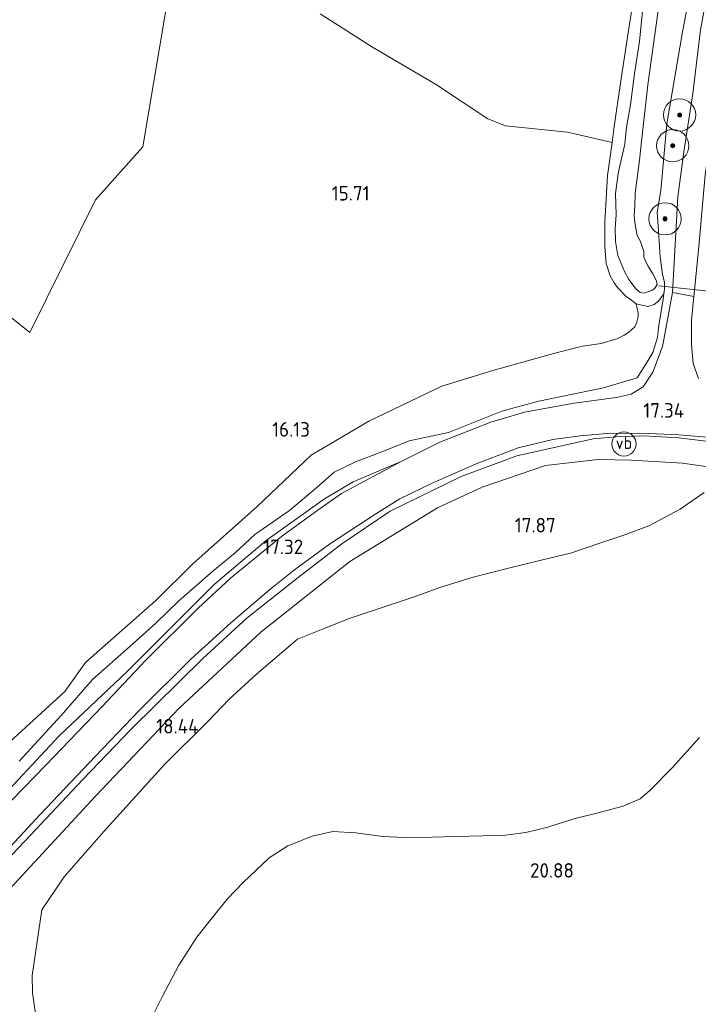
# Model space of a CAD drawing. Extents: x 196936 to 200438, y 361224 to 364196.
# Tile 154 of 256: x 199666 to 199750, y 361692 to 361814. Entities that reach past the tile are written whole.
import ezdxf
from ezdxf.enums import TextEntityAlignment as Align

# ---------------------------------------------------------------- set-up
doc = ezdxf.new("R2010")
doc.units = 0
for name, color, linetype, lineweight in [('B-ME-GR-BOOM-S', 90, 'Continuous', 25), ('B-ME-GR-BOUWLAND_BRAAKLIGGEND-GV', 200, 'Continuous', 13), ('B-ME-GR-GRAS-GV', 60, 'Continuous', 13), ('B-ME-GW-TALUD_KRUIN-G', 90, 'Continuous', 18), ('B-ME-GW-TALUD_TEEN-G', 90, 'Continuous', 18), ('B-ME-IE-TERREINAFSCHEIDING_KUNSTMATIG_HEKWERK-G', 20, 'IE-TERREINAFSCHEIDING-KUNSTMATIG', 18), ('B-ME-KW-KUNSTWERK_DUIKER-G', 170, 'Continuous', 18), ('B-ME-OG-BREUKLIJN-G', 7, 'Continuous', 18), ('B-ME-OG-HOOGTELIJN-G', 7, 'Continuous', 18), ('B-ME-OG-HOOGTEPUNT-S', 7, 'Continuous', 25), ('B-ME-OG-TERREIN_GROEN-GV', 7, 'Continuous', 18), ('B-ME-OG-WATER_BEEK-GV', 150, 'Continuous', 18), ('B-ME-VH-VERHARDING_ASFALT-GV', 252, 'Continuous', 18), ('B-ME-VH-VERHARDING_HALFVERHARDING-GV', 252, 'Continuous', 18), ('B-ME-VW-VERKEERSTEKEN_DRAAGCONSTRUCTIE-S', 7, 'Continuous', 25)]:
    doc.layers.add(name, color=color, linetype=linetype, lineweight=lineweight)
doc.styles.add('NLCS-ISO', font='NLCS-ISO.ttf')
doc.styles.add('NLCS-ISO-ANNOTATIVE-T18', font='NLCS-ISO.ttf', dxfattribs={"height": 1.8})
doc.linetypes.add('IE-TERREINAFSCHEIDING-KUNSTMATIG', pattern='A,4,[82,NLCS.SHX,S=0.75,R=90,X=0,Y=0],4,-2', length=10)

# ---------------------------------------------------------------- blocks, each defined once
blk = doc.blocks.new('SAL-HOOGTELABEL-SO')
at = {"color": 0, "linetype": 'ByBlock', "lineweight": -2, "style": 'NLCS-ISO-ANNOTATIVE-T18'}
blk.add_attdef('HOOGTE', text='', height=1.8, dxfattribs=at).set_placement((2.79, 0), align=Align.RIGHT)
blk = doc.blocks.new('SGR-BOOM_01-SO')
at = {"linetype": 'ByBlock', "lineweight": 18}
h = blk.add_hatch(color=0, dxfattribs=at)
h.dxf.hatch_style = 1
edge = h.paths.add_edge_path()
edge.add_arc((0, 0), 0.25, 0, 360)
at = {"color": 0, "linetype": 'ByBlock', "lineweight": 18}
for radius in [2, 0.25]:
    blk.add_circle((0, 0), radius, dxfattribs=at)
blk = doc.blocks.new('SIE-WEG_PAAL_VERKEERSBORD-SO')
at = {"color": 0, "linetype": 'ByBlock', "lineweight": 18}
blk.add_circle((0, 0), 1.5, dxfattribs=at)
at = {"color": 0, "linetype": 'ByBlock', "lineweight": 18, "style": 'NLCS-ISO'}
blk.add_text('vb', height=1.5, dxfattribs=at).set_placement((0, 0.13), align=Align.MIDDLE_CENTER)

msp = doc.modelspace()

# ---------------------------------------------------------------- linework, layer by layer
at = {"layer": 'B-ME-GR-BOUWLAND_BRAAKLIGGEND-GV'}
for points in [[(199684.247, 361818.269, 15.487), (199680.874, 361798.123, 15.637), (199675.002, 361791.522, 15.682), (199666.846, 361775.087, 15.745), (199657.582, 361782.459, 15.694), (199649.14, 361778.816, 15.682), (199647.561, 361768.765, 15.698), (199650.246, 361755.7, 15.749), (199650.284, 361753.268, 15.788), (199647.228, 361740.695, 15.792), (199638.736, 361733.55, 15.674), (199629.355, 361743.534, 15.423), (199625.325, 361742.536, 15.501), (199624.858, 361733.438, 15.717), (199623.609, 361727.914, 15.859), (199619.642, 361718.703, 15.855), (199618.211, 361714.127, 15.832), (199606.437, 361701.726, 15.889), (199598.123, 361692.778, 15.982), (199583.979, 361678.435, 16.054)], [(199741.89, 361817.347, 15.765), (199741.044, 361811.997, 15.789), (199740.131, 361806.02, 15.742), (199739.351, 361800.614, 15.73), (199739.084, 361798.623, 15.693), (199733.569, 361799.91, 15.662), (199725.878, 361800.696, 15.622), (199723.66, 361801.577, 15.61), (199717.192, 361805.873, 15.638), (199709.383, 361810.482, 15.559), (199702.87, 361814.587, 15.496)]]:
    msp.add_polyline3d(points, dxfattribs=at)
at = {"layer": 'B-ME-GR-GRAS-GV'}
for points in [[(199665.521, 361721.905, 17.518), (199670.741, 361727.562, 17.514), (199674.641, 361732.039, 17.361), (199679.202, 361736.08, 17.369), (199682.508, 361739.048, 17.447), (199685.315, 361741.77, 17.377), (199689.559, 361745.484, 17.33), (199692.353, 361747.807, 17.318), (199694.759, 361750.019, 17.302), (199699.071, 361752.993, 17.267), (199702.483, 361755.896, 17.22), (199704.609, 361757.772, 17.103), (199707.239, 361759.047, 17.114), (199710.544, 361760.287, 17.169), (199713.914, 361761.631, 17.22), (199718.817, 361762.659, 17.384), (199725.431, 361765.335, 17.408), (199730.018, 361766.557, 17.338), (199738.046, 361768.222, 17.141), (199742.195, 361769.464, 17.083), (199743.4, 361771.352, 16.809), (199744.131, 361772.589, 16.731), (199744.729, 361774.46, 16.594), (199744.861, 361775.716, 16.539), (199745.43, 361779.196, 16.322), (199745.505, 361779.862, 16.306), (199745.6, 361780.442, 16.294), (199745.596, 361781.288, 16.31), (199745.352, 361782.309, 16.376), (199745.044, 361784.432, 16.447), (199744.898, 361787.079, 16.506), (199744.7, 361790.02, 16.6), (199745.123, 361792.695, 16.717), (199745.902, 361800.941, 16.768), (199747.807, 361812.358, 17.155), (199749.775, 361822.51, 17.088)], [(199749.775, 361822.51, 17.088), (199747.807, 361812.358, 17.155), (199745.902, 361800.941, 16.768), (199745.123, 361792.695, 16.717), (199744.7, 361790.02, 16.6), (199744.898, 361787.079, 16.506), (199745.044, 361784.432, 16.447), (199745.352, 361782.309, 16.376), (199745.596, 361781.288, 16.31), (199745.6, 361780.442, 16.294), (199745.505, 361779.862, 16.306), (199744.856, 361778.949, 16.026), (199744.33, 361778.535, 15.89), (199743.523, 361778.295, 15.786), (199742.099, 361778.627, 15.702), (199741.349, 361779.204, 15.695), (199740.898, 361779.51, 15.659), (199739.759, 361780.661, 15.734), (199739.332, 361781.243, 15.722), (199738.853, 361782.118, 15.699), (199738.364, 361783.639, 15.667), (199738.199, 361785.688, 15.648), (199738.198, 361788.783, 15.644), (199738.535, 361794.533, 15.711), (199739.084, 361798.623, 15.693), (199739.351, 361800.614, 15.73), (199740.131, 361806.02, 15.742), (199741.044, 361811.997, 15.789), (199741.89, 361817.347, 15.765)], [(199742.945, 361815.749, 15), (199742.484, 361811.19, 15), (199741.872, 361807.189, 15), (199741.372, 361803.323, 15), (199740.884, 361800.54, 15), (199740.67, 361798.418, 15), (199740.171, 361796.281, 15), (199739.862, 361794.784, 15), (199739.53, 361792.327, 15), (199739.591, 361789.658, 15), (199739.484, 361787.993, 15), (199739.509, 361786.378, 15), (199739.822, 361784.615, 15), (199740.651, 361782.652, 15), (199741.18, 361781.643, 15), (199741.704, 361780.958, 15), (199742.035, 361780.478, 15), (199742.574, 361780.03, 15), (199743.079, 361779.953, 15), (199743.523, 361780.131, 15), (199744.09, 361780.32, 15), (199744.437, 361780.601, 15), (199744.696, 361781.024, 15), (199744.604, 361781.488, 15), (199744.162, 361782.355, 15), (199743.51, 361783.352, 15), (199743.037, 361784.428, 15), (199743.036, 361785.112, 15), (199742.607, 361786.379, 15), (199742.216, 361787.114, 15), (199742.021, 361788.004, 15), (199741.905, 361788.715, 15), (199741.825, 361789.579, 15), (199741.911, 361790.806, 15), (199741.953, 361792.365, 15), (199742.506, 361796.46, 15), (199742.768, 361799.135, 15), (199743.519, 361805.799, 15), (199744.443, 361812.342, 15), (199745.056, 361816.865, 15)], [(199750.068, 361812.632, 17.219), (199749.114, 361804.739, 16.999), (199747.988, 361797.492, 16.74), (199747.246, 361791.892, 16.657), (199746.599, 361780.036, 16.495), (199745.762, 361775.54, 16.567), (199745.326, 361773.35, 16.757), (199744.143, 361770.173, 16.964), (199742.948, 361768.323, 17.116), (199741.454, 361767.427, 17.179), (199739.592, 361767.019, 17.277), (199734.405, 361766.302, 17.328), (199728.209, 361765.218, 17.335), (199724.065, 361763.977, 17.304), (199717.701, 361761.487, 17.238), (199712.921, 361759.069, 17.179), (199706.979, 361756.577, 17.137), (199703.398, 361754.432, 17.21), (199700.216, 361752.192, 17.346), (199696.189, 361749.302, 17.35), (199689.744, 361743.832, 17.398), (199683.965, 361738.089, 17.447), (199678.921, 361733.018, 17.439), (199670.503, 361725.056, 17.552), (199663.709, 361717.786, 17.619)], [(199749.802, 361769.357, 17.15), (199749.157, 361771.231, 17.041), (199748.949, 361773.605, 16.885), (199748.951, 361776.563, 16.609), (199749.219, 361779.547, 16.465), (199749.825, 361785.295, 16.564)], [(199661.045, 361706.523, 17.87), (199666.932, 361712.744, 17.792), (199673.423, 361719.632, 17.682), (199679.435, 361725.865, 17.571), (199688.319, 361734.657, 17.437), (199693.801, 361739.678, 17.484), (199700.133, 361744.7, 17.299), (199705.578, 361748.88, 17.221), (199711.559, 361752.932, 17.2), (199720.348, 361757.212, 17.232), (199727.275, 361759.784, 17.29), (199736.761, 361761.872, 17.369), (199739.578, 361762.137, 17.413), (199743.047, 361762.248, 17.424), (199747.371, 361762.035, 17.417), (199753.068, 361761.294, 17.436)], [(199654.567, 361687.558, 18.886), (199652.62, 361691.826, 18.669), (199652.076, 361693.292, 18.511), (199656.406, 361697.897, 18.563), (199663.882, 361705.524, 18.551), (199674.992, 361717.556, 18.535), (199685.399, 361728.5, 18.401), (199695.528, 361737.929, 18.192), (199706.546, 361746.662, 17.94), (199717.437, 361753.32, 17.7), (199722.988, 361755.894, 17.794), (199730.832, 361758.573, 17.885), (199737.371, 361759.335, 17.908), (199741.443, 361759.263, 17.991), (199747.835, 361758.883, 18.168), (199752.767, 361758.162, 18.397)], [(199752.767, 361758.162, 18.397), (199747.835, 361758.883, 18.168), (199741.443, 361759.263, 17.991), (199737.371, 361759.335, 17.908), (199730.832, 361758.573, 17.885), (199722.988, 361755.894, 17.794), (199717.437, 361753.32, 17.7), (199706.546, 361746.662, 17.94), (199695.528, 361737.929, 18.192), (199685.399, 361728.5, 18.401), (199674.992, 361717.556, 18.535), (199663.882, 361705.524, 18.551)]]:
    msp.add_polyline3d(points, dxfattribs=at)
at = {"layer": 'B-ME-GW-TALUD_KRUIN-G'}
for points in [[(199745.123, 361792.695, 16.717), (199745.902, 361800.941, 16.768), (199747.807, 361812.358, 17.155), (199749.775, 361822.51, 17.088)], [(199741.89, 361817.347, 15.765), (199741.044, 361811.997, 15.789), (199740.131, 361806.02, 15.742), (199739.351, 361800.614, 15.73)], [(199739.351, 361800.614, 15.73), (199739.084, 361798.623, 15.693), (199738.535, 361794.533, 15.711), (199738.198, 361788.783, 15.644), (199738.199, 361785.688, 15.648), (199738.364, 361783.639, 15.667), (199738.853, 361782.118, 15.699), (199739.332, 361781.243, 15.722), (199739.759, 361780.661, 15.734), (199740.898, 361779.51, 15.659), (199741.349, 361779.204, 15.695), (199742.099, 361778.627, 15.702)], [(199745.123, 361792.695, 16.717), (199744.7, 361790.02, 16.6), (199744.898, 361787.079, 16.506), (199745.044, 361784.432, 16.447), (199745.352, 361782.309, 16.376), (199745.596, 361781.288, 16.31), (199745.6, 361780.442, 16.294), (199745.505, 361779.862, 16.306), (199745.43, 361779.196, 16.322)], [(199665.521, 361721.905, 17.518), (199670.741, 361727.562, 17.514), (199674.641, 361732.039, 17.361), (199679.202, 361736.08, 17.369), (199682.508, 361739.048, 17.447), (199685.315, 361741.77, 17.377), (199689.559, 361745.484, 17.33), (199692.353, 361747.807, 17.318), (199694.759, 361750.019, 17.302), (199699.071, 361752.993, 17.267), (199702.483, 361755.896, 17.22), (199704.609, 361757.772, 17.103), (199707.239, 361759.047, 17.114), (199710.544, 361760.287, 17.169), (199713.914, 361761.631, 17.22), (199718.817, 361762.659, 17.384), (199725.431, 361765.335, 17.408), (199730.018, 361766.557, 17.338), (199738.046, 361768.222, 17.141), (199742.195, 361769.464, 17.083), (199743.4, 361771.352, 16.809), (199744.131, 361772.589, 16.731), (199744.729, 361774.46, 16.594), (199744.861, 361775.716, 16.539), (199745.43, 361779.196, 16.322)], [(199742.099, 361778.627, 15.702), (199743.523, 361778.295, 15.786), (199744.33, 361778.535, 15.89), (199744.856, 361778.949, 16.026), (199745.505, 361779.862, 16.306)]]:
    msp.add_polyline3d(points, dxfattribs=at)
at = {"layer": 'B-ME-GW-TALUD_TEEN-G'}
for points in [[(199717.961, 361768.436, 16.078), (199724.282, 361770.362, 16.062), (199732.168, 361772.571, 15.999), (199735.436, 361773.388, 15.975), (199737.737, 361773.701, 15.983), (199739.698, 361774.296, 15.975), (199740.571, 361774.74, 15.96), (199741.149, 361775.132, 15.956), (199741.904, 361775.766, 15.948), (199742.162, 361776.353, 15.928), (199742.315, 361777.006, 15.908), (199742.307, 361777.494, 15.865), (199742.099, 361778.627, 15.702)], [(199649.93, 361708.128, 16.948), (199655.494, 361715.268, 16.864), (199662.406, 361722.527, 16.93), (199671.203, 361730.575, 16.864), (199673.756, 361734.159, 16.768), (199682.469, 361741.829, 16.681), (199687.097, 361746.385, 16.696), (199695.078, 361753.496, 16.579), (199701.777, 361759.882, 16.354), (199708.898, 361764.067, 16.228), (199717.961, 361768.436, 16.078)], [(199650.856, 361695.65, 18.063), (199652.024, 361697.155, 18.02), (199661.045, 361706.523, 17.87), (199666.932, 361712.744, 17.792), (199673.423, 361719.632, 17.682), (199679.435, 361725.865, 17.571), (199688.319, 361734.657, 17.437), (199693.801, 361739.678, 17.484), (199700.133, 361744.7, 17.299), (199705.578, 361748.88, 17.221), (199711.559, 361752.932, 17.2), (199720.348, 361757.212, 17.232), (199727.275, 361759.784, 17.29), (199736.761, 361761.872, 17.369), (199739.578, 361762.137, 17.413), (199743.047, 361762.248, 17.424), (199747.371, 361762.035, 17.417), (199753.068, 361761.294, 17.436)]]:
    msp.add_polyline3d(points, dxfattribs=at)
at = {"layer": 'B-ME-IE-TERREINAFSCHEIDING_KUNSTMATIG_HEKWERK-G'}
msp.add_polyline3d([(199652.076, 361693.292, 18.511), (199656.406, 361697.897, 18.563), (199663.882, 361705.524, 18.551), (199674.992, 361717.556, 18.535), (199685.399, 361728.5, 18.401), (199695.528, 361737.929, 18.192), (199706.546, 361746.662, 17.94), (199717.437, 361753.32, 17.7), (199722.988, 361755.894, 17.794), (199730.832, 361758.573, 17.885), (199737.371, 361759.335, 17.908), (199741.443, 361759.263, 17.991), (199747.835, 361758.883, 18.168), (199752.767, 361758.162, 18.397), (199761.705, 361756.735, 18.665), (199771.232, 361754.624, 18.998)], dxfattribs=at)
at = {"layer": 'B-ME-KW-KUNSTWERK_DUIKER-G'}
msp.add_polyline3d([(199752.564, 361780.023, 15.542), (199744.911, 361780.885, 15.563)], dxfattribs=at)
at = {"layer": 'B-ME-OG-BREUKLIJN-G'}
msp.add_polyline3d([(199667.739, 361689.448, 19.215), (199667.206, 361693.189, 19.035), (199667.149, 361695.327, 18.999), (199668.344, 361703.473, 18.719), (199671.096, 361707.571, 18.69), (199676.046, 361713.188, 18.644), (199683.578, 361721.486, 18.58), (199689, 361726.866, 18.434), (199691.547, 361729.553, 18.407), (199694.976, 361732.719, 18.272), (199700.066, 361737.036, 18.205), (199703.166, 361738.293, 18.134), (199706.586, 361739.632, 18.087), (199711.18, 361741.188, 18.023), (199714.659, 361742.317, 17.976), (199717.732, 361743.46, 17.956), (199721.849, 361744.722, 17.92), (199726.416, 361745.878, 17.937), (199730.313, 361746.827, 17.992), (199733.936, 361747.717, 18.036), (199737.683, 361748.984, 18.11), (199740.545, 361749.937, 18.157), (199743.666, 361751.118, 18.188), (199747.53, 361753.184, 18.263), (199750.528, 361755.238, 18.283)], dxfattribs=at)
at = {"layer": 'B-ME-OG-HOOGTELIJN-G'}
msp.add_polyline3d([(199749.922, 361724.861, 20.169), (199746.555, 361721.107, 20.347), (199743.77, 361718.271, 20.426), (199742.555, 361717.258, 20.477), (199740.466, 361716.33, 20.505), (199737.215, 361715.473, 20.505), (199734.327, 361714.775, 20.501), (199731.117, 361713.747, 20.477), (199728.392, 361713.051, 20.457), (199725.882, 361712.75, 20.489), (199723.054, 361712.648, 20.465), (199719.707, 361712.586, 20.461), (199716.754, 361712.472, 20.457), (199713.33, 361712.429, 20.446), (199710.642, 361712.578, 20.438), (199707.289, 361713.006, 20.339), (199704.447, 361713.19, 20.268), (199701.874, 361712.621, 20.208), (199698.868, 361711.422, 20.173), (199696.565, 361709.935, 20.105), (199693.323, 361706.882, 20.121), (199691.325, 361704.795, 20.133), (199689.474, 361702.469, 20.157), (199687.567, 361700.076, 20.196), (199685.327, 361696.623, 20.228), (199683.257, 361692.684, 20.311), (199681.76, 361689.624, 20.37)], dxfattribs=at)
at = {"layer": 'B-ME-OG-TERREIN_GROEN-GV'}
for points in [[(199657.582, 361782.459, 15.694), (199666.846, 361775.087, 15.745), (199675.002, 361791.522, 15.682), (199680.874, 361798.123, 15.637), (199684.247, 361818.269, 15.487)], [(199702.87, 361814.587, 15.496), (199709.383, 361810.482, 15.559), (199717.192, 361805.873, 15.638), (199723.66, 361801.577, 15.61), (199725.878, 361800.696, 15.622), (199733.569, 361799.91, 15.662), (199739.084, 361798.623, 15.693), (199738.535, 361794.533, 15.711), (199738.198, 361788.783, 15.644), (199738.199, 361785.688, 15.648), (199738.364, 361783.639, 15.667), (199738.853, 361782.118, 15.699), (199739.332, 361781.243, 15.722), (199739.759, 361780.661, 15.734), (199740.898, 361779.51, 15.659), (199741.349, 361779.204, 15.695), (199742.099, 361778.627, 15.702), (199742.307, 361777.494, 15.865), (199742.315, 361777.006, 15.908), (199742.162, 361776.353, 15.928), (199741.904, 361775.766, 15.948), (199741.149, 361775.132, 15.956), (199740.571, 361774.74, 15.96), (199739.698, 361774.296, 15.975), (199737.737, 361773.701, 15.983), (199735.436, 361773.388, 15.975), (199732.168, 361772.571, 15.999), (199724.282, 361770.362, 16.062), (199717.961, 361768.436, 16.078), (199708.898, 361764.067, 16.228), (199701.777, 361759.882, 16.354), (199695.078, 361753.496, 16.579), (199687.097, 361746.385, 16.696), (199682.469, 361741.829, 16.681), (199673.756, 361734.159, 16.768), (199671.203, 361730.575, 16.864), (199662.406, 361722.527, 16.93)], [(199662.406, 361722.527, 16.93), (199671.203, 361730.575, 16.864), (199673.756, 361734.159, 16.768), (199682.469, 361741.829, 16.681), (199687.097, 361746.385, 16.696), (199695.078, 361753.496, 16.579), (199701.777, 361759.882, 16.354), (199708.898, 361764.067, 16.228), (199717.961, 361768.436, 16.078), (199724.282, 361770.362, 16.062), (199732.168, 361772.571, 15.999), (199735.436, 361773.388, 15.975), (199737.737, 361773.701, 15.983), (199739.698, 361774.296, 15.975), (199740.571, 361774.74, 15.96), (199741.149, 361775.132, 15.956), (199741.904, 361775.766, 15.948), (199742.162, 361776.353, 15.928), (199742.315, 361777.006, 15.908), (199742.307, 361777.494, 15.865), (199742.099, 361778.627, 15.702), (199743.523, 361778.295, 15.786), (199744.33, 361778.535, 15.89), (199744.856, 361778.949, 16.026), (199745.505, 361779.862, 16.306), (199745.43, 361779.196, 16.322), (199744.861, 361775.716, 16.539), (199744.729, 361774.46, 16.594), (199744.131, 361772.589, 16.731), (199743.4, 361771.352, 16.809), (199742.195, 361769.464, 17.083), (199738.046, 361768.222, 17.141), (199730.018, 361766.557, 17.338), (199725.431, 361765.335, 17.408), (199718.817, 361762.659, 17.384), (199713.914, 361761.631, 17.22), (199710.544, 361760.287, 17.169), (199707.239, 361759.047, 17.114), (199704.609, 361757.772, 17.103), (199702.483, 361755.896, 17.22), (199699.071, 361752.993, 17.267), (199694.759, 361750.019, 17.302), (199692.353, 361747.807, 17.318), (199689.559, 361745.484, 17.33), (199685.315, 361741.77, 17.377), (199682.508, 361739.048, 17.447), (199679.202, 361736.08, 17.369), (199674.641, 361732.039, 17.361), (199670.741, 361727.562, 17.514), (199665.521, 361721.905, 17.518)]]:
    msp.add_polyline3d(points, dxfattribs=at)
at = {"layer": 'B-ME-OG-WATER_BEEK-GV'}
msp.add_polyline3d([(199745.056, 361816.865, 15), (199744.443, 361812.342, 15), (199743.519, 361805.799, 15), (199742.768, 361799.135, 15), (199742.506, 361796.46, 15), (199741.953, 361792.365, 15), (199741.911, 361790.806, 15), (199741.825, 361789.579, 15), (199741.905, 361788.715, 15), (199742.021, 361788.004, 15), (199742.216, 361787.114, 15), (199742.607, 361786.379, 15), (199743.036, 361785.112, 15), (199743.037, 361784.428, 15), (199743.51, 361783.352, 15), (199744.162, 361782.355, 15), (199744.604, 361781.488, 15), (199744.696, 361781.024, 15), (199744.437, 361780.601, 15), (199744.09, 361780.32, 15), (199743.523, 361780.131, 15), (199743.079, 361779.953, 15), (199742.574, 361780.03, 15), (199742.035, 361780.478, 15), (199741.704, 361780.958, 15), (199741.18, 361781.643, 15), (199740.651, 361782.652, 15), (199739.822, 361784.615, 15), (199739.509, 361786.378, 15), (199739.484, 361787.993, 15), (199739.591, 361789.658, 15), (199739.53, 361792.327, 15), (199739.862, 361794.784, 15), (199740.171, 361796.281, 15), (199740.67, 361798.418, 15), (199740.884, 361800.54, 15), (199741.372, 361803.323, 15), (199741.872, 361807.189, 15), (199742.484, 361811.19, 15), (199742.945, 361815.749, 15)], dxfattribs=at)
at = {"layer": 'B-ME-VH-VERHARDING_ASFALT-GV'}
for points in [[(199663.225, 361715.616, 17.664), (199668.835, 361721.414, 17.597), (199675.835, 361728.694, 17.484), (199681.219, 361734.385, 17.453), (199687.756, 361740.89, 17.382), (199691.758, 361744.614, 17.355), (199698.061, 361749.768, 17.296), (199702.6, 361753.045, 17.253), (199705.527, 361755.093, 17.089), (199712.921, 361759.069, 17.179), (199717.701, 361761.487, 17.238), (199724.065, 361763.977, 17.304), (199728.209, 361765.218, 17.335), (199734.405, 361766.302, 17.328), (199739.592, 361767.019, 17.277), (199741.454, 361767.427, 17.179), (199742.948, 361768.323, 17.116), (199744.143, 361770.173, 16.964), (199745.326, 361773.35, 16.757), (199745.762, 361775.54, 16.567), (199746.599, 361780.036, 16.495), (199749.219, 361779.547, 16.465), (199748.951, 361776.563, 16.609), (199748.949, 361773.605, 16.885), (199749.157, 361771.231, 17.041), (199749.802, 361769.357, 17.15)], [(199751.857, 361761.999, 17.407), (199747.386, 361762.403, 17.401), (199743.589, 361762.543, 17.455), (199738.911, 361762.587, 17.422), (199735.13, 361762.262, 17.422), (199731.746, 361761.816, 17.398), (199727.456, 361760.776, 17.341), (199722.244, 361758.807, 17.32), (199716.789, 361756.38, 17.199), (199712.768, 361754.433, 17.199), (199709.776, 361752.606, 17.152), (199704.042, 361748.815, 17.23), (199699.698, 361745.661, 17.316), (199696.594, 361743.179, 17.344), (199691.783, 361739.051, 17.394), (199686.846, 361734.553, 17.437), (199680.479, 361728.224, 17.57), (199675.02, 361722.524, 17.66), (199668.131, 361715.308, 17.845), (199659.696, 361706.248, 17.953), (199650.663, 361696.232, 17.983), (199650.366, 361695.923, 17.988), (199646.005, 361691.4, 18.064)]]:
    msp.add_polyline3d(points, dxfattribs=at)
at = {"layer": 'B-ME-VH-VERHARDING_HALFVERHARDING-GV'}
for points in [[(199753.616, 361815.48, 17.125), (199752.06, 361804.559, 16.699), (199750.635, 361794.624, 16.618), (199749.825, 361785.295, 16.564), (199749.219, 361779.547, 16.465), (199746.599, 361780.036, 16.495), (199747.246, 361791.892, 16.657), (199747.988, 361797.492, 16.74), (199749.114, 361804.739, 16.999), (199750.068, 361812.632, 17.219), (199751.544, 361820.685, 17.38)], [(199659.696, 361706.248, 17.953), (199668.131, 361715.308, 17.845), (199675.02, 361722.524, 17.66), (199680.479, 361728.224, 17.57), (199686.846, 361734.553, 17.437), (199691.783, 361739.051, 17.394), (199696.594, 361743.179, 17.344), (199699.698, 361745.661, 17.316), (199704.042, 361748.815, 17.23), (199709.776, 361752.606, 17.152), (199712.768, 361754.433, 17.199), (199716.789, 361756.38, 17.199), (199722.244, 361758.807, 17.32), (199727.456, 361760.776, 17.341), (199731.746, 361761.816, 17.398), (199735.13, 361762.262, 17.422), (199738.911, 361762.587, 17.422), (199743.589, 361762.543, 17.455), (199747.386, 361762.403, 17.401), (199751.857, 361761.999, 17.407)], [(199753.068, 361761.294, 17.436), (199747.371, 361762.035, 17.417), (199743.047, 361762.248, 17.424), (199739.578, 361762.137, 17.413), (199736.761, 361761.872, 17.369), (199727.275, 361759.784, 17.29), (199720.348, 361757.212, 17.232), (199711.559, 361752.932, 17.2), (199705.578, 361748.88, 17.221), (199700.133, 361744.7, 17.299), (199693.801, 361739.678, 17.484), (199688.319, 361734.657, 17.437), (199679.435, 361725.865, 17.571), (199673.423, 361719.632, 17.682), (199666.932, 361712.744, 17.792), (199661.045, 361706.523, 17.87)], [(199663.709, 361717.786, 17.619), (199670.503, 361725.056, 17.552), (199678.921, 361733.018, 17.439), (199683.965, 361738.089, 17.447), (199689.744, 361743.832, 17.398), (199696.189, 361749.302, 17.35), (199700.216, 361752.192, 17.346), (199703.398, 361754.432, 17.21), (199706.979, 361756.577, 17.137), (199712.921, 361759.069, 17.179), (199705.527, 361755.093, 17.089), (199702.6, 361753.045, 17.253), (199698.061, 361749.768, 17.296), (199691.758, 361744.614, 17.355), (199687.756, 361740.89, 17.382), (199681.219, 361734.385, 17.453), (199675.835, 361728.694, 17.484), (199668.835, 361721.414, 17.597), (199663.225, 361715.616, 17.664)]]:
    msp.add_polyline3d(points, dxfattribs=at)

# ---------------------------------------------------------------- block references
at = {"layer": 'B-ME-GR-BOOM-S'}
for p in [(199747.465, 361802.066, 17.125), (199746.613, 361798.243, 16.854), (199745.663, 361789.174, 16.655)]:
    msp.add_blockref('SGR-BOOM_01-SO', p, dxfattribs=at)
at = {"layer": 'B-ME-OG-HOOGTEPUNT-S'}
for p, values in [((199706.204, 361791.448, 15.709), {'HOOGTE': '15.71'}), ((199745.243, 361764.518, 17.341), {'HOOGTE': '17.34'}), ((199698.81, 361762.162, 16.132), {'HOOGTE': '16.13'}), ((199729.305, 361750.283, 17.869), {'HOOGTE': '17.87'}), ((199697.979, 361747.594, 17.323), {'HOOGTE': '17.32'}), ((199684.992, 361725.355, 18.443), {'HOOGTE': '18.44'}), ((199731.568, 361707.468, 20.881), {'HOOGTE': '20.88'})]:
    msp.add_blockref('SAL-HOOGTELABEL-SO', p, dxfattribs=at).add_auto_attribs(values)
at = {"layer": 'B-ME-VW-VERKEERSTEKEN_DRAAGCONSTRUCTIE-S'}
msp.add_blockref('SIE-WEG_PAAL_VERKEERSBORD-SO', (199740.559, 361761.258, 17.536), dxfattribs=at)

doc.saveas('drawing.dxf')
